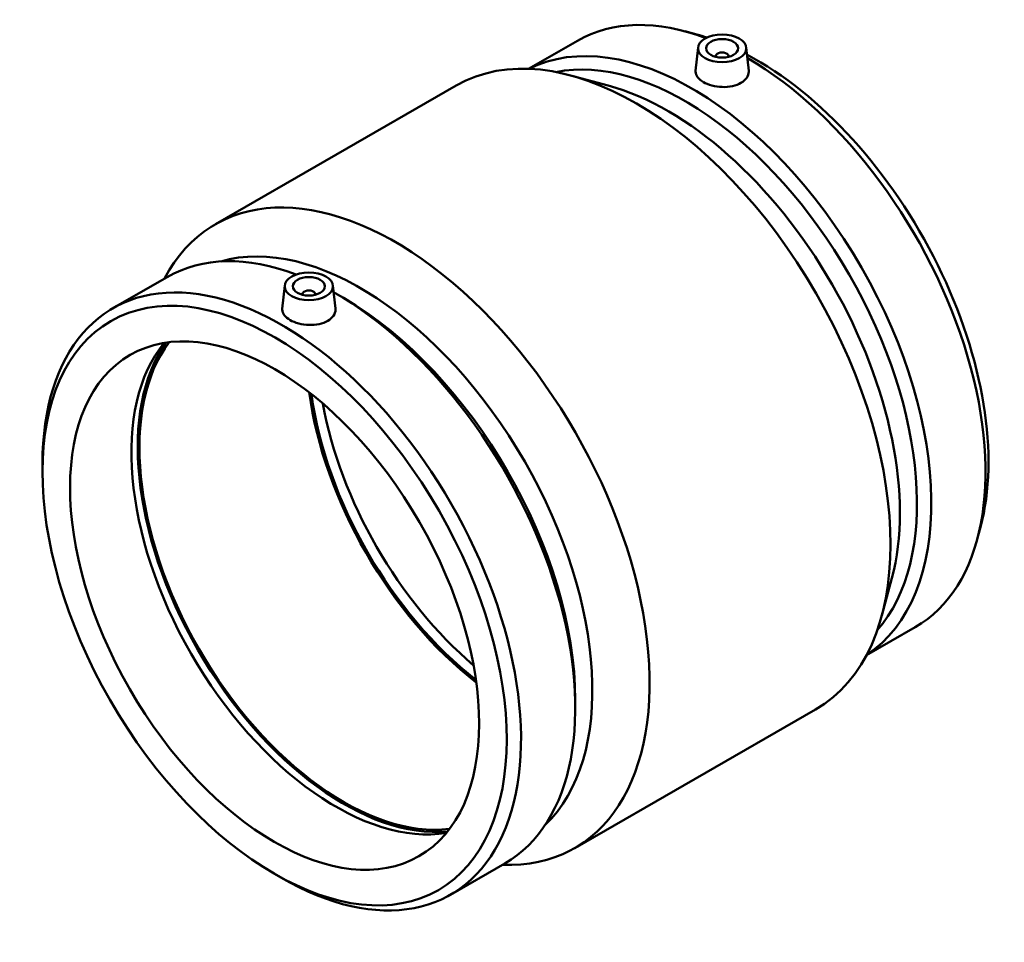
# Model space of a CAD drawing. Header units: millimetres. Extents: x -141 to 1155, y -193 to 1634.
# Tile 6 of 6: x 848 to 1155, y 812 to 1099. Entities that reach past the tile are written whole.
import ezdxf

# ---------------------------------------------------------------- set-up
doc = ezdxf.new("R2010")
doc.units = ezdxf.units.MM
doc.layers.add('Visible (ISO)', color=7, linetype='Continuous', lineweight=50)

msp = doc.modelspace()

# ---------------------------------------------------------------- linework, layer by layer
at = {"layer": 'Visible (ISO)'}
for p, q in [((1059.155, 1094.336), (1055.42, 1095.34)), ((1006.807, 1083.649), (1021.979, 1092.386)), ((1059.53, 1090.299), (1058.753, 1083.048)), ((1065.016, 1087.394), (1065.016, 1087.58)), ((1069.016, 1087.394), (1069.016, 1087.58)), ((1074.502, 1090.299), (1075.276, 1083.081)), ((1031.569, 1078.45), (1019.887, 1081.592)), ((909.358, 1035.286), (984.311, 1078.449)), ((877.468, 1009.167), (894.328, 1018.876)), ((930.95, 1016.254), (930.173, 1009.004)), ((945.922, 1016.254), (946.696, 1009.036)), ((936.436, 1013.536), (936.436, 1013.349)), ((940.436, 1013.536), (940.436, 1013.349)), ((949.378, 1012.256), (947.154, 1013.547)), ((855.562, 958.231), (855.562, 960.803)), ((1147.402, 941.093), (1146.396, 937.359)), ((1119.815, 925.207), (1116.669, 913.526)), ((1111.884, 901.181), (1127.055, 909.918)), ((1021.31, 887.345), (1021.31, 884.773)), ((1021.141, 841.171), (1096.094, 884.334)), ((982.544, 826.7), (999.404, 836.408)), ((927.493, 833.32), (929.718, 832.029))]:
    msp.add_line(p, q, dxfattribs=at)
for centre, major_axis, ratio, start_param, end_param in [((1057.658, 991.443), (-52.538, 91.234), 0.5780931, 3.1751475, 6.2496305), ((1074.517, 1001.152), (-52.538, 91.234), 0.5780931, 5.6692331, 6.2831853), ((1077.679, 1002.973), (50.962, -88.497), 0.5780931, 2.572534, 2.6175548), ((1040.203, 981.392), (-55.892, 97.057), 0.5780931, 3.1415927, 6.2831853), ((1055.424, 990.157), (-50.962, 88.497), 0.5780931, 3.3348666, 6.0899114), ((1067.016, 1087.58), (-2, 0), 0.5758617, 2.9729035, 6.4518745), ((1077.679, 1002.973), (50.962, -88.497), 0.5780931, 0.5240379, 2.3988558), ((1074.517, 1001.152), (52.538, -91.234), 0.5780931, 0, 2.3536252), ((1050.093, 987.087), (50.962, -88.497), 0.5780931, 0.5240379, 2.6175548), ((965.249, 938.229), (-55.892, 97.057), 0.5780931, 2.7934266, 6.6313513), ((954.431, 931.999), (-50.962, 88.497), 0.5780931, 3.2804952, 6.1442828), ((946.866, 927.642), (-52.538, 91.234), 0.5780931, 5.6670783, 6.2831853), ((930.006, 917.934), (-52.538, 91.234), 0.5780931, 2.3542608, 7.0705172), ((938.436, 1013.536), (-2, 0), 0.5758617, 2.9729035, 6.4518745), ((946.866, 927.642), (52.538, -91.234), 0.5780931, 0, 2.3677387), ((949.099, 928.928), (50.962, -88.497), 0.5780931, 0.7873319, 2.3542608), ((946.866, 927.642), (44.913, -77.993), 0.5780931, 3.3549431, 6.0698349), ((949.359, 929.078), (45.287, -78.642), 0.5780931, 3.3991599, 6.0256181), ((949.359, 929.078), (44.913, -77.993), 0.5780931, 3.3833244, 6.0414535), ((1001.312, 958.996), (-44.913, 77.993), 0.5780931, 0.953637, 2.1879556), ((1001.312, 958.996), (-44.464, 77.213), 0.5780931, 0.9572327, 2.1843599), ((1004.14, 960.625), (-44.464, 77.213), 0.5780931, 1.0150611, 2.1265316)]:
    msp.add_ellipse(centre, major_axis=major_axis, ratio=ratio, start_param=start_param, end_param=end_param, dxfattribs=at)
for centre, major_axis, ratio in [((1067.016, 1090.033), (7.5, 0), 0.5758617), ((1067.016, 1090.033), (5, 0), 0.5758617), ((927.773, 916.647), (50.962, -88.497), 0.5780931), ((938.436, 1015.988), (7.5, 0), 0.5758617), ((938.436, 1015.988), (5, 0), 0.5758617), ((927.773, 916.647), (44.913, -77.993), 0.5780931)]:
    msp.add_ellipse(centre, major_axis=major_axis, ratio=ratio, dxfattribs=at)
for points, knots in [([(1072.879, 1079.26), (1072.144, 1078.837), (1071.212, 1078.484), (1069.171, 1078.051), (1068.061, 1077.969), (1065.983, 1078.039), (1064.876, 1078.196), (1062.839, 1078.735), (1061.908, 1079.116), (1060.439, 1079.962), (1059.801, 1080.484), (1058.952, 1081.607), (1058.742, 1082.209), (1058.739, 1082.864), (1058.743, 1082.956), (1058.754, 1083.048)], [0, 0, 0, 0, 0.312054, 0.312054, 0.6241079, 0.6241079, 0.9359147, 0.9359147, 1.2477214, 1.2477214, 1.5595282, 1.5595282, 1.871335, 1.871335, 1.9213537, 1.9213537, 1.9213537, 1.9213537]), ([(1075.275, 1083.081), (1075.287, 1082.975), (1075.293, 1082.871), (1075.296, 1082.135), (1075.092, 1081.461), (1074.251, 1080.234), (1073.615, 1079.684), (1072.879, 1079.26)], [4.31566874, 4.31566874, 4.31566874, 4.31566874, 4.36677782, 4.36677782, 4.67883178, 4.67883178, 4.99088574, 4.99088574, 4.99088574, 4.99088574]), ([(946.695, 1009.036), (946.707, 1008.931), (946.713, 1008.826), (946.716, 1008.091), (946.511, 1007.416), (945.671, 1006.19), (945.034, 1005.639), (943.563, 1004.792), (942.631, 1004.44), (940.59, 1004.006), (939.481, 1003.924), (937.403, 1003.995), (936.296, 1004.152), (934.258, 1004.69), (933.328, 1005.071), (931.858, 1005.918), (931.22, 1006.44), (930.372, 1007.563), (930.162, 1008.165), (930.158, 1008.82), (930.163, 1008.911), (930.173, 1009.004)], [1.8202259, 1.8202259, 1.8202259, 1.8202259, 1.871335, 1.871335, 2.1833889, 2.1833889, 2.4954429, 2.4954429, 2.8074968, 2.8074968, 3.1195508, 3.1195508, 3.4313575, 3.4313575, 3.7431643, 3.7431643, 4.0549711, 4.0549711, 4.3667778, 4.3667778, 4.4167965, 4.4167965, 4.4167965, 4.4167965])]:
    msp.add_open_spline(points, degree=3, knots=knots, dxfattribs=at)

doc.saveas('drawing.dxf')
